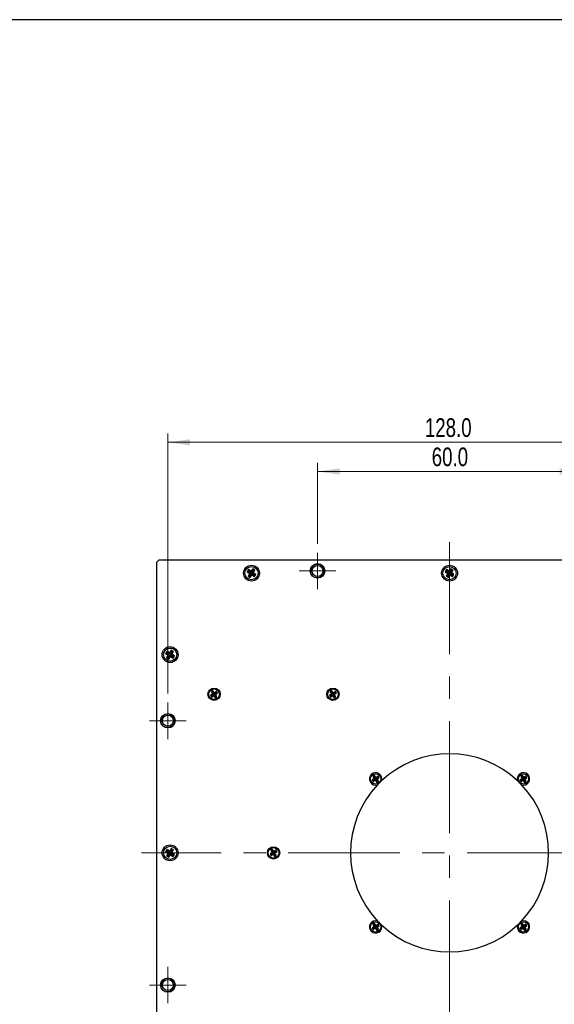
# Model space of a CAD drawing. Header units: millimetres. Extents: x 6 to 294, y 6 to 202.
# Tile 4 of 5: x 163 to 224, y 87 to 199. Entities that reach past the tile are written whole.
import ezdxf

# ---------------------------------------------------------------- set-up
doc = ezdxf.new("R2010")
doc.units = ezdxf.units.MM
doc.linetypes.add('CENTERX2', pattern=[20.32, 12.7, -2.54, 2.54, -2.54])
doc.styles.add('SLDTEXTSTYLE0', font='TXT', dxfattribs={"width": 0.75})
doc.dimstyles.new('SLDDIMSTYLE0', dxfattribs={"dimtxt": 2.116667, "dimasz": 2.5, "dimexe": 0, "dimexo": 0.0625, "dimgap": 0.529167, "dimtad": 1, "dimdec": 1, "dimlfac": 2, "dimrnd": 1e-09, "dimzin": 4, "dimdsep": 46, "dimtxsty": 'SLDTEXTSTYLE0', "dimsah": 1, "dimcen": 0.09, "dimadec": 0, "dimazin": 1, "dimtfac": 1, "dimtdec": 1, "dimtofl": 0, "dimtmove": 0, "dimatfit": 3, "dimfxl": 1, "dimfrac": 2, "dimtolj": 1, "dimtzin": 12, "dimarcsym": 0})

# ---------------------------------------------------------------- blocks, each defined once
blk = doc.blocks.new('_D_6')
at = {"color": 7, "linetype": 'Continuous', "lineweight": 18}
for p, q in [((196.67, 139.55), (196.67, 148.76)), ((226.67, 139.55), (226.67, 148.76)), ((196.67, 147.76), (226.67, 147.76))]:
    blk.add_line(p, q, dxfattribs=at)
for points in [[(196.67, 147.76), (199.17, 147.41), (199.17, 148.11)], [(226.67, 147.76), (224.17, 148.11), (224.17, 147.41)]]:
    blk.add_solid(points, dxfattribs=at)
at = {"color": 7, "linetype": 'Continuous', "lineweight": 18, "insert": (209.64, 150.48), "char_height": 2.117, "attachment_point": 1, "style": 'SLDTEXTSTYLE0'}
blk.add_mtext('60.0', dxfattribs=at)
blk = doc.blocks.new('_D_8')
at = {"color": 7, "linetype": 'Continuous', "lineweight": 18}
for p, q in [((179.67, 122.55), (179.67, 152.07)), ((243.67, 122.55), (243.67, 152.07)), ((179.67, 151.07), (243.67, 151.07))]:
    blk.add_line(p, q, dxfattribs=at)
for points in [[(179.67, 151.07), (182.17, 150.72), (182.17, 151.42)], [(243.67, 151.07), (241.17, 151.42), (241.17, 150.72)]]:
    blk.add_solid(points, dxfattribs=at)
at = {"color": 7, "linetype": 'Continuous', "lineweight": 18, "insert": (208.86, 153.8), "char_height": 2.117, "attachment_point": 1, "style": 'SLDTEXTSTYLE0'}
blk.add_mtext('128.0', dxfattribs=at)
blk = doc.blocks.new('SW_CENTERMARKSYMBOL_0')
at = {"color": 0, "linetype": 'Continuous', "lineweight": 0}
for p, q in [((0, 1.25), (0, 2.07)), ((0, 0), (0, 1.25)), ((-1.25, 0), (-2.08, 0)), ((0, 0), (-1.25, 0)), ((0, 0), (0, -1.25)), ((0, 0), (1.25, 0)), ((1.25, 0), (2.07, 0)), ((0, -1.25), (0, -2.08))]:
    blk.add_line(p, q, dxfattribs=at)
blk = doc.blocks.new('SW_CENTERMARKSYMBOL_6')
at = {"color": 0, "linetype": 'Continuous', "lineweight": 0}
for p, q in [((0, 1.25), (0, 2.08)), ((0, 0), (0, 1.25)), ((-1.25, 0), (-2.07, 0)), ((0, 0), (-1.25, 0)), ((0, 0), (0, -1.25)), ((0, 0), (1.25, 0)), ((1.25, 0), (2.08, 0)), ((0, -1.25), (0, -2.07))]:
    blk.add_line(p, q, dxfattribs=at)
blk = doc.blocks.new('SW_CENTERMARKSYMBOL_7')
at = {"color": 0, "linetype": 'Continuous', "lineweight": 0}
for p, q in [((0, 1.25), (0, 2.07)), ((0, 0), (0, 1.25)), ((-1.25, 0), (-2.08, 0)), ((0, 0), (-1.25, 0)), ((0, 0), (0, -1.25)), ((0, 0), (1.25, 0)), ((1.25, 0), (2.07, 0)), ((0, -1.25), (0, -2.08))]:
    blk.add_line(p, q, dxfattribs=at)

msp = doc.modelspace()

# ---------------------------------------------------------------- linework, layer by layer
at = {"color": 7, "linetype": 'Continuous', "lineweight": 25}
for p, q in [((291.144, 199.039), (5.901, 199.039)), ((178.669, 137.724), (178.419, 137.474)), ((178.419, 71.474), (178.419, 137.474)), ((178.669, 137.724), (244.669, 137.724)), ((188.826, 136.618), (188.666, 136.364)), ((188.819, 136.399), (188.666, 136.364)), ((188.666, 136.364), (188.962, 136.177)), ((188.861, 136.464), (188.819, 136.399)), ((188.819, 136.399), (189.115, 136.212)), ((189.122, 136.431), (188.826, 136.618)), ((188.861, 136.464), (188.826, 136.618)), ((189.157, 136.277), (188.861, 136.464)), ((189.309, 136.727), (189.122, 136.431)), ((189.157, 136.277), (189.122, 136.431)), ((189.344, 136.573), (189.157, 136.277)), ((189.222, 136.236), (189.409, 136.532)), ((189.563, 136.566), (189.309, 136.727)), ((189.344, 136.573), (189.309, 136.727)), ((189.409, 136.532), (189.344, 136.573)), ((189.376, 136.271), (189.563, 136.566)), ((189.409, 136.532), (189.563, 136.566)), ((211.326, 136.618), (211.166, 136.364)), ((211.319, 136.399), (211.166, 136.364)), ((211.166, 136.364), (211.462, 136.177)), ((211.361, 136.464), (211.319, 136.399)), ((211.319, 136.399), (211.615, 136.212)), ((211.622, 136.431), (211.326, 136.618)), ((211.361, 136.464), (211.326, 136.618)), ((211.657, 136.277), (211.361, 136.464)), ((211.809, 136.727), (211.622, 136.431)), ((211.657, 136.277), (211.622, 136.431)), ((211.844, 136.573), (211.657, 136.277)), ((211.722, 136.236), (211.909, 136.532)), ((212.063, 136.566), (211.809, 136.727)), ((211.844, 136.573), (211.809, 136.727)), ((211.909, 136.532), (211.844, 136.573)), ((211.876, 136.271), (212.063, 136.566)), ((211.909, 136.532), (212.063, 136.566)), ((188.962, 136.177), (188.775, 135.882)), ((188.928, 135.916), (188.775, 135.882)), ((188.775, 135.882), (189.028, 135.721)), ((189.115, 136.212), (188.928, 135.916)), ((188.928, 135.916), (188.994, 135.875)), ((189.115, 136.212), (188.962, 136.177)), ((188.994, 135.875), (189.181, 136.171)), ((188.994, 135.875), (189.028, 135.721)), ((189.028, 135.721), (189.215, 136.017)), ((189.181, 136.171), (189.215, 136.017)), ((189.181, 136.171), (189.476, 135.984)), ((189.215, 136.017), (189.511, 135.83)), ((189.222, 136.236), (189.376, 136.271)), ((189.518, 136.049), (189.222, 136.236)), ((189.671, 136.084), (189.376, 136.271)), ((189.476, 135.984), (189.518, 136.049)), ((189.476, 135.984), (189.511, 135.83)), ((189.511, 135.83), (189.671, 136.084)), ((189.518, 136.049), (189.671, 136.084)), ((211.462, 136.177), (211.275, 135.882)), ((211.428, 135.916), (211.275, 135.882)), ((211.275, 135.882), (211.528, 135.721)), ((211.615, 136.212), (211.428, 135.916)), ((211.428, 135.916), (211.494, 135.875)), ((211.615, 136.212), (211.462, 136.177)), ((211.494, 135.875), (211.681, 136.171)), ((211.494, 135.875), (211.528, 135.721)), ((211.528, 135.721), (211.715, 136.017)), ((211.681, 136.171), (211.715, 136.017)), ((211.681, 136.171), (211.976, 135.984)), ((211.715, 136.017), (212.011, 135.83)), ((211.722, 136.236), (211.876, 136.271)), ((212.018, 136.049), (211.722, 136.236)), ((212.171, 136.084), (211.876, 136.271)), ((211.976, 135.984), (212.018, 136.049)), ((211.976, 135.984), (212.011, 135.83)), ((212.011, 135.83), (212.171, 136.084)), ((212.018, 136.049), (212.171, 136.084)), ((180.059, 127.477), (179.872, 127.181)), ((180.313, 127.316), (180.059, 127.477)), ((180.094, 127.323), (180.059, 127.477)), ((179.576, 127.368), (179.416, 127.114)), ((179.569, 127.149), (179.416, 127.114)), ((179.416, 127.114), (179.712, 126.927)), ((179.712, 126.927), (179.525, 126.632)), ((179.678, 126.666), (179.525, 126.632)), ((179.525, 126.632), (179.778, 126.471)), ((179.611, 127.214), (179.569, 127.149)), ((179.569, 127.149), (179.865, 126.962)), ((179.872, 127.181), (179.576, 127.368)), ((179.611, 127.214), (179.576, 127.368)), ((179.907, 127.027), (179.611, 127.214)), ((179.865, 126.962), (179.678, 126.666)), ((179.678, 126.666), (179.744, 126.625)), ((179.865, 126.962), (179.712, 126.927)), ((179.744, 126.625), (179.931, 126.921)), ((179.744, 126.625), (179.778, 126.471)), ((179.778, 126.471), (179.965, 126.767)), ((179.907, 127.027), (179.872, 127.181)), ((180.094, 127.323), (179.907, 127.027)), ((179.931, 126.921), (179.965, 126.767)), ((179.931, 126.921), (180.226, 126.734)), ((179.965, 126.767), (180.261, 126.58)), ((179.972, 126.986), (180.159, 127.282)), ((179.972, 126.986), (180.126, 127.021)), ((180.268, 126.799), (179.972, 126.986)), ((180.159, 127.282), (180.094, 127.323)), ((180.126, 127.021), (180.313, 127.316)), ((180.421, 126.834), (180.126, 127.021)), ((180.159, 127.282), (180.313, 127.316)), ((180.226, 126.734), (180.268, 126.799)), ((180.226, 126.734), (180.261, 126.58)), ((180.261, 126.58), (180.421, 126.834)), ((180.268, 126.799), (180.421, 126.834)), ((184.763, 122.507), (184.522, 122.349)), ((184.522, 122.349), (184.645, 122.161)), ((184.676, 122.317), (184.522, 122.349)), ((184.794, 122.87), (184.606, 122.747)), ((184.606, 122.747), (184.763, 122.507)), ((184.76, 122.715), (184.606, 122.747)), ((184.645, 122.161), (184.886, 122.318)), ((184.678, 122.315), (184.645, 122.161)), ((184.917, 122.474), (184.676, 122.317)), ((184.676, 122.317), (184.678, 122.315)), ((184.678, 122.315), (184.918, 122.472)), ((184.762, 122.716), (184.76, 122.715)), ((184.76, 122.715), (184.917, 122.474)), ((184.762, 122.716), (184.794, 122.87)), ((184.919, 122.476), (184.762, 122.716)), ((184.917, 122.474), (184.763, 122.507)), ((184.951, 122.63), (184.794, 122.87)), ((184.918, 122.472), (184.886, 122.318)), ((184.886, 122.318), (185.043, 122.078)), ((184.918, 122.472), (185.076, 122.232)), ((185.16, 122.633), (184.919, 122.476)), ((184.919, 122.476), (184.951, 122.63)), ((184.92, 122.474), (185.161, 122.631)), ((184.92, 122.474), (185.074, 122.441)), ((185.078, 122.233), (184.92, 122.474)), ((185.192, 122.787), (184.951, 122.63)), ((185.076, 122.232), (185.043, 122.078)), ((185.043, 122.078), (185.232, 122.201)), ((185.074, 122.441), (185.315, 122.599)), ((185.232, 122.201), (185.074, 122.441)), ((185.076, 122.232), (185.078, 122.233)), ((185.078, 122.233), (185.232, 122.201)), ((185.16, 122.633), (185.192, 122.787)), ((185.161, 122.631), (185.16, 122.633)), ((185.161, 122.631), (185.315, 122.599)), ((185.315, 122.599), (185.192, 122.787)), ((198.263, 122.507), (198.022, 122.349)), ((198.022, 122.349), (198.145, 122.161)), ((198.176, 122.317), (198.022, 122.349)), ((198.294, 122.87), (198.106, 122.747)), ((198.106, 122.747), (198.263, 122.507)), ((198.26, 122.715), (198.106, 122.747)), ((198.145, 122.161), (198.386, 122.318)), ((198.178, 122.315), (198.145, 122.161)), ((198.417, 122.474), (198.176, 122.317)), ((198.176, 122.317), (198.178, 122.315)), ((198.178, 122.315), (198.418, 122.472)), ((198.262, 122.716), (198.26, 122.715)), ((198.26, 122.715), (198.417, 122.474)), ((198.262, 122.716), (198.294, 122.87)), ((198.419, 122.476), (198.262, 122.716)), ((198.417, 122.474), (198.263, 122.507)), ((198.451, 122.63), (198.294, 122.87)), ((198.418, 122.472), (198.386, 122.318)), ((198.386, 122.318), (198.543, 122.078)), ((198.418, 122.472), (198.576, 122.232)), ((198.66, 122.633), (198.419, 122.476)), ((198.419, 122.476), (198.451, 122.63)), ((198.42, 122.474), (198.661, 122.631)), ((198.42, 122.474), (198.574, 122.441)), ((198.578, 122.233), (198.42, 122.474)), ((198.692, 122.787), (198.451, 122.63)), ((198.576, 122.232), (198.543, 122.078)), ((198.543, 122.078), (198.732, 122.201)), ((198.574, 122.441), (198.815, 122.599)), ((198.732, 122.201), (198.574, 122.441)), ((198.576, 122.232), (198.578, 122.233)), ((198.578, 122.233), (198.732, 122.201)), ((198.66, 122.633), (198.692, 122.787)), ((198.661, 122.631), (198.66, 122.633)), ((198.661, 122.631), (198.815, 122.599)), ((198.815, 122.599), (198.692, 122.787)), ((203.116, 112.904), (202.875, 112.746)), ((203.147, 113.267), (202.959, 113.144)), ((202.959, 113.144), (203.116, 112.904)), ((203.113, 113.112), (202.959, 113.144)), ((203.27, 112.871), (203.029, 112.714)), ((203.115, 113.113), (203.113, 113.112)), ((203.113, 113.112), (203.27, 112.871)), ((203.115, 113.113), (203.147, 113.267)), ((203.272, 112.873), (203.115, 113.113)), ((203.27, 112.871), (203.116, 112.904)), ((203.304, 113.027), (203.147, 113.267)), ((203.513, 113.03), (203.272, 112.873)), ((203.272, 112.873), (203.304, 113.027)), ((203.273, 112.871), (203.514, 113.028)), ((203.273, 112.871), (203.427, 112.838)), ((203.431, 112.63), (203.273, 112.871)), ((203.545, 113.184), (203.304, 113.027)), ((203.427, 112.838), (203.668, 112.995)), ((203.513, 113.03), (203.545, 113.184)), ((203.514, 113.028), (203.513, 113.03)), ((203.514, 113.028), (203.668, 112.995)), ((203.668, 112.995), (203.545, 113.184)), ((219.91, 112.904), (219.669, 112.746)), ((219.941, 113.267), (219.753, 113.144)), ((219.753, 113.144), (219.91, 112.904)), ((219.907, 113.112), (219.753, 113.144)), ((220.064, 112.871), (219.823, 112.714)), ((219.909, 113.113), (219.907, 113.112)), ((219.907, 113.112), (220.064, 112.871)), ((219.909, 113.113), (219.941, 113.267)), ((220.066, 112.873), (219.909, 113.113)), ((220.064, 112.871), (219.91, 112.904)), ((220.098, 113.027), (219.941, 113.267)), ((220.307, 113.03), (220.066, 112.873)), ((220.066, 112.873), (220.098, 113.027)), ((220.067, 112.871), (220.308, 113.028)), ((220.067, 112.871), (220.221, 112.838)), ((220.224, 112.63), (220.067, 112.871)), ((220.339, 113.184), (220.098, 113.027)), ((220.221, 112.838), (220.462, 112.995)), ((220.307, 113.03), (220.339, 113.184)), ((220.308, 113.028), (220.307, 113.03)), ((220.308, 113.028), (220.462, 112.995)), ((220.462, 112.995), (220.339, 113.184)), ((202.875, 112.746), (202.998, 112.558)), ((203.029, 112.714), (202.875, 112.746)), ((202.998, 112.558), (203.239, 112.715)), ((203.031, 112.712), (202.998, 112.558)), ((203.029, 112.714), (203.031, 112.712)), ((203.031, 112.712), (203.271, 112.869)), ((203.271, 112.869), (203.239, 112.715)), ((203.239, 112.715), (203.396, 112.475)), ((203.271, 112.869), (203.429, 112.629)), ((203.429, 112.629), (203.396, 112.475)), ((203.396, 112.475), (203.585, 112.598)), ((203.585, 112.598), (203.427, 112.838)), ((203.429, 112.629), (203.431, 112.63)), ((203.431, 112.63), (203.585, 112.598)), ((219.669, 112.746), (219.792, 112.558)), ((219.823, 112.714), (219.669, 112.746)), ((219.792, 112.558), (220.033, 112.715)), ((219.824, 112.712), (219.792, 112.558)), ((219.823, 112.714), (219.824, 112.712)), ((219.824, 112.712), (220.065, 112.869)), ((220.065, 112.869), (220.033, 112.715)), ((220.033, 112.715), (220.19, 112.475)), ((220.065, 112.869), (220.222, 112.629)), ((220.222, 112.629), (220.19, 112.475)), ((220.19, 112.475), (220.378, 112.598)), ((220.378, 112.598), (220.221, 112.838)), ((220.222, 112.629), (220.224, 112.63)), ((220.224, 112.63), (220.378, 112.598)), ((179.576, 104.868), (179.416, 104.614)), ((179.569, 104.649), (179.416, 104.614)), ((179.416, 104.614), (179.712, 104.427)), ((179.712, 104.427), (179.525, 104.132)), ((179.678, 104.166), (179.525, 104.132)), ((179.525, 104.132), (179.778, 103.971)), ((179.611, 104.714), (179.569, 104.649)), ((179.569, 104.649), (179.865, 104.462)), ((179.872, 104.681), (179.576, 104.868)), ((179.611, 104.714), (179.576, 104.868)), ((179.907, 104.527), (179.611, 104.714)), ((179.865, 104.462), (179.678, 104.166)), ((179.678, 104.166), (179.744, 104.125)), ((179.865, 104.462), (179.712, 104.427)), ((179.744, 104.125), (179.931, 104.421)), ((179.744, 104.125), (179.778, 103.971)), ((179.778, 103.971), (179.965, 104.267)), ((180.059, 104.977), (179.872, 104.681)), ((179.907, 104.527), (179.872, 104.681)), ((180.094, 104.823), (179.907, 104.527)), ((179.931, 104.421), (179.965, 104.267)), ((179.931, 104.421), (180.226, 104.234)), ((179.965, 104.267), (180.261, 104.08)), ((179.972, 104.486), (180.159, 104.782)), ((179.972, 104.486), (180.126, 104.521)), ((180.268, 104.299), (179.972, 104.486)), ((180.313, 104.816), (180.059, 104.977)), ((180.094, 104.823), (180.059, 104.977)), ((180.159, 104.782), (180.094, 104.823)), ((180.126, 104.521), (180.313, 104.816)), ((180.421, 104.334), (180.126, 104.521)), ((180.159, 104.782), (180.313, 104.816)), ((180.226, 104.234), (180.268, 104.299)), ((180.226, 104.234), (180.261, 104.08)), ((180.261, 104.08), (180.421, 104.334)), ((180.268, 104.299), (180.421, 104.334)), ((191.513, 104.507), (191.272, 104.349)), ((191.272, 104.349), (191.395, 104.161)), ((191.426, 104.317), (191.272, 104.349)), ((191.544, 104.87), (191.356, 104.747)), ((191.356, 104.747), (191.513, 104.507)), ((191.51, 104.715), (191.356, 104.747)), ((191.395, 104.161), (191.636, 104.318)), ((191.428, 104.315), (191.395, 104.161)), ((191.667, 104.474), (191.426, 104.317)), ((191.426, 104.317), (191.428, 104.315)), ((191.428, 104.315), (191.668, 104.472)), ((191.512, 104.716), (191.51, 104.715)), ((191.51, 104.715), (191.667, 104.474)), ((191.512, 104.716), (191.544, 104.87)), ((191.669, 104.476), (191.512, 104.716)), ((191.667, 104.474), (191.513, 104.507)), ((191.701, 104.63), (191.544, 104.87)), ((191.668, 104.472), (191.636, 104.318)), ((191.636, 104.318), (191.793, 104.078)), ((191.668, 104.472), (191.826, 104.232)), ((191.91, 104.633), (191.669, 104.476)), ((191.669, 104.476), (191.701, 104.63)), ((191.67, 104.474), (191.911, 104.631)), ((191.67, 104.474), (191.824, 104.441)), ((191.828, 104.233), (191.67, 104.474)), ((191.942, 104.787), (191.701, 104.63)), ((191.826, 104.232), (191.793, 104.078)), ((191.793, 104.078), (191.982, 104.201)), ((191.824, 104.441), (192.065, 104.599)), ((191.982, 104.201), (191.824, 104.441)), ((191.826, 104.232), (191.828, 104.233)), ((191.828, 104.233), (191.982, 104.201)), ((191.91, 104.633), (191.942, 104.787)), ((191.911, 104.631), (191.91, 104.633)), ((191.911, 104.631), (192.065, 104.599)), ((192.065, 104.599), (191.942, 104.787)), ((203.116, 96.11), (202.875, 95.953)), ((203.147, 96.474), (202.959, 96.35)), ((202.959, 96.35), (203.116, 96.11)), ((203.113, 96.318), (202.959, 96.35)), ((203.115, 96.319), (203.113, 96.318)), ((203.113, 96.318), (203.27, 96.077)), ((203.115, 96.319), (203.147, 96.474)), ((203.272, 96.079), (203.115, 96.319)), ((203.27, 96.077), (203.116, 96.11)), ((203.304, 96.233), (203.147, 96.474)), ((203.513, 96.236), (203.272, 96.079)), ((203.272, 96.079), (203.304, 96.233)), ((203.273, 96.077), (203.514, 96.234)), ((203.545, 96.39), (203.304, 96.233)), ((203.427, 96.044), (203.668, 96.202)), ((203.513, 96.236), (203.545, 96.39)), ((203.514, 96.234), (203.513, 96.236)), ((203.514, 96.234), (203.668, 96.202)), ((203.668, 96.202), (203.545, 96.39)), ((219.91, 96.11), (219.669, 95.953)), ((219.941, 96.474), (219.753, 96.35)), ((219.753, 96.35), (219.91, 96.11)), ((219.907, 96.318), (219.753, 96.35)), ((219.909, 96.319), (219.907, 96.318)), ((219.907, 96.318), (220.064, 96.077)), ((219.909, 96.319), (219.941, 96.474)), ((220.066, 96.079), (219.909, 96.319)), ((220.064, 96.077), (219.91, 96.11)), ((220.098, 96.233), (219.941, 96.474)), ((220.307, 96.236), (220.066, 96.079)), ((220.066, 96.079), (220.098, 96.233)), ((220.067, 96.077), (220.308, 96.234)), ((220.339, 96.39), (220.098, 96.233)), ((220.221, 96.044), (220.462, 96.202)), ((220.307, 96.236), (220.339, 96.39)), ((220.308, 96.234), (220.307, 96.236)), ((220.308, 96.234), (220.462, 96.202)), ((220.462, 96.202), (220.339, 96.39)), ((202.875, 95.953), (202.998, 95.764)), ((203.029, 95.92), (202.875, 95.953)), ((202.998, 95.764), (203.239, 95.921)), ((203.031, 95.918), (202.998, 95.764)), ((203.27, 96.077), (203.029, 95.92)), ((203.029, 95.92), (203.031, 95.918)), ((203.031, 95.918), (203.271, 96.075)), ((203.271, 96.075), (203.239, 95.921)), ((203.239, 95.921), (203.396, 95.681)), ((203.271, 96.075), (203.429, 95.835)), ((203.273, 96.077), (203.427, 96.044)), ((203.431, 95.836), (203.273, 96.077)), ((203.429, 95.835), (203.396, 95.681)), ((203.396, 95.681), (203.585, 95.804)), ((203.585, 95.804), (203.427, 96.044)), ((203.429, 95.835), (203.431, 95.836)), ((203.431, 95.836), (203.585, 95.804)), ((219.669, 95.953), (219.792, 95.764)), ((219.823, 95.92), (219.669, 95.953)), ((219.792, 95.764), (220.033, 95.921)), ((219.824, 95.918), (219.792, 95.764)), ((220.064, 96.077), (219.823, 95.92)), ((219.823, 95.92), (219.824, 95.918)), ((219.824, 95.918), (220.065, 96.075)), ((220.065, 96.075), (220.033, 95.921)), ((220.033, 95.921), (220.19, 95.681)), ((220.065, 96.075), (220.222, 95.835)), ((220.067, 96.077), (220.221, 96.044)), ((220.224, 95.836), (220.067, 96.077)), ((220.222, 95.835), (220.19, 95.681)), ((220.19, 95.681), (220.378, 95.804)), ((220.378, 95.804), (220.221, 96.044)), ((220.222, 95.835), (220.224, 95.836)), ((220.224, 95.836), (220.378, 95.804))]:
    msp.add_line(p, q, dxfattribs=at)
at = {"color": 7, "linetype": 'CENTERX2', "lineweight": 18}
for p, q in [((211.669, 139.724), (211.669, 69.224)), ((246.669, 104.474), (176.669, 104.474))]:
    msp.add_line(p, q, dxfattribs=at)
at = {"color": 7, "linetype": 'Continuous', "lineweight": 25}
for centre, radius in [((189.169, 136.224), 0.9), ((189.169, 136.224), 0.75), ((196.669, 136.474), 0.825), ((196.669, 136.474), 0.625), ((211.669, 136.224), 0.9), ((211.669, 136.224), 0.75), ((179.919, 126.974), 0.9), ((179.919, 126.974), 0.75), ((184.919, 122.474), 0.7), ((184.919, 122.474), 0.6), ((198.419, 122.474), 0.7), ((198.419, 122.474), 0.6), ((179.669, 119.474), 0.825), ((179.669, 119.474), 0.625), ((203.272, 112.871), 0.588), ((220.065, 112.871), 0.588), ((179.919, 104.474), 0.9), ((179.919, 104.474), 0.75), ((191.669, 104.474), 0.7), ((191.669, 104.474), 0.6), ((203.272, 96.077), 0.588), ((220.065, 96.077), 0.588), ((179.669, 89.474), 0.825), ((179.669, 89.474), 0.625)]:
    msp.add_circle(centre, radius, dxfattribs=at)
at = {"color": 7, "linetype": 'Continuous', "lineweight": 0}
for centre, start, end in [((196.669, 136.474), 254.9951, 194.99895), ((179.669, 119.474), 254.99851, 194.99976), ((179.669, 89.474), 254.99848, 194.99963)]:
    msp.add_arc(centre, 0.75, start, end, dxfattribs=at)
at = {"color": 7, "linetype": 'Continuous', "lineweight": 25}
for centre, radius, start, end in [((211.669, 104.474), 11.25, 46.56274, 133.43726), ((203.272, 112.871), 0.7, 340.99469, 289.00531), ((220.065, 112.871), 0.7, 250.99469, 199.00531), ((211.669, 104.474), 11.25, 136.56272, 223.43728), ((211.669, 104.474), 11.25, 316.56272, 43.43728), ((203.272, 96.077), 0.7, 70.99469, 19.00531), ((211.669, 104.474), 11.25, 226.56272, 313.43728), ((220.065, 96.077), 0.7, 160.99469, 109.00531)]:
    msp.add_arc(centre, radius, start, end, dxfattribs=at)
for points, knots in [([(203.934, 112.643), (203.87, 112.582), (203.744, 112.461), (203.601, 112.315), (203.521, 112.231), (203.5, 112.209)], [0, 0, 0, 0, 0.4336575, 0.8499125, 1, 1, 1, 1]), ([(219.838, 112.209), (219.776, 112.273), (219.656, 112.398), (219.51, 112.542), (219.426, 112.622), (219.404, 112.643)], [0, 0, 0, 0, 0.4336553, 0.8499125, 1, 1, 1, 1]), ([(203.5, 96.739), (203.561, 96.675), (203.682, 96.55), (203.827, 96.406), (203.911, 96.326), (203.934, 96.305)], [0, 0, 0, 0, 0.43365643, 0.84991246, 1, 1, 1, 1]), ([(219.404, 96.305), (219.468, 96.367), (219.593, 96.487), (219.736, 96.633), (219.816, 96.717), (219.838, 96.739)], [0, 0, 0, 0, 0.43365643, 0.84991246, 1, 1, 1, 1])]:
    msp.add_open_spline(points, degree=3, knots=knots, dxfattribs=at)

# ---------------------------------------------------------------- block references
at = {"color": 7, "linetype": 'Continuous', "lineweight": 0}
for name, p in [('SW_CENTERMARKSYMBOL_0', (196.669, 136.474)), ('SW_CENTERMARKSYMBOL_7', (179.669, 119.474)), ('SW_CENTERMARKSYMBOL_6', (179.669, 89.474))]:
    msp.add_blockref(name, p, dxfattribs=at)

# ---------------------------------------------------------------- dimensions: what is measured, and where the dimension line sits
at = {"color": 7, "linetype": 'Continuous', "lineweight": 18}
for base, p1, p2, picture, middle in [((243.669, 151.071), (179.669, 121.549), (243.669, 121.549), '_D_8', (212.379, 151.071)), ((226.669, 147.756), (196.669, 138.549), (226.669, 138.549), '_D_6', (212.379, 147.756))]:
    dim = msp.add_linear_dim(base=base, p1=p1, p2=p2, dimstyle='SLDDIMSTYLE0', dxfattribs=at)
    dim.commit()
    dim.dimension.update_dxf_attribs({"geometry": picture, "text_midpoint": middle, "dimtype": 160})

doc.saveas('drawing.dxf')
